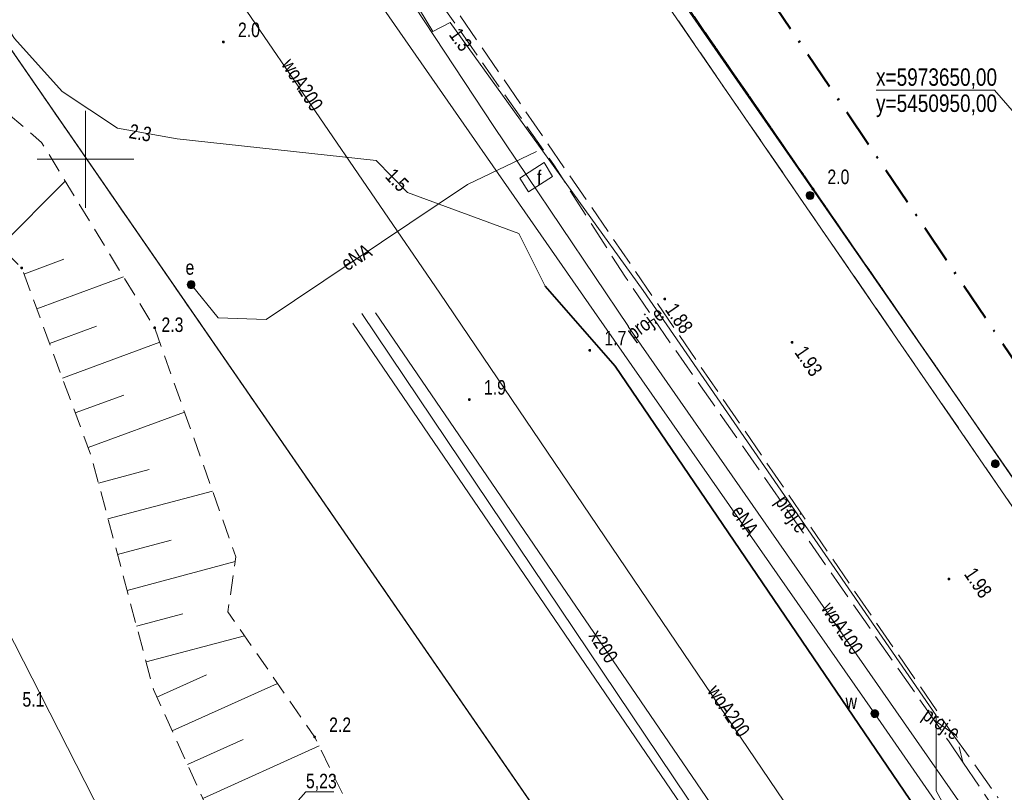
# Model space of a CAD drawing. Header units: metres. Extents: x 5450672 to 5451002, y 5973437 to 5973741.
# Tile 44 of 54: x 5450897 to 5450947, y 5973617 to 5973657. Entities that reach past the tile are written whole.
import ezdxf
from ezdxf.enums import TextEntityAlignment as Align

# ---------------------------------------------------------------- set-up
doc = ezdxf.new("R2010")
doc.units = ezdxf.units.M
for name, pattern in [('L_0_03', [1, 0.5, -0.5]), ('L_0_04', [1.5, 1, -0.5]), ('L_0_06', [2, 1.5, -0.5]), ('L_0_0E', [3.5, 2, -0.75, 0, -0.75])]:
    doc.linetypes.add(name, pattern=pattern)
for name, color, linetype, lineweight in [('GESDZI', 7, 'CONTINUOUS', 18), ('GESUZY', 96, 'CONTINUOUS', 18), ('GSPIZW', 7, 'CONTINUOUS', 18), ('GSPWPN', 7, 'CONTINUOUS', 13), ('GSPWPN_O', 7, 'CONTINUOUS', 13), ('GSPWPS', 7, 'CONTINUOUS', 13), ('GSPWPS_O', 7, 'CONTINUOUS', 13), ('GSSINN', 7, 'CONTINUOUS', 18), ('GSSIZW', 7, 'CONTINUOUS', 18), ('GSSOTW', 7, 'CONTINUOUS', 18), ('GSSZSN', 7, 'CONTINUOUS', 18), ('GULEPR', 1, 'CONTINUOUS', 18), ('GULEPR_O', 1, 'CONTINUOUS', 18), ('GULKPR', 36, 'CONTINUOUS', 18), ('GULLOB', 7, 'CONTINUOUS', 35), ('GULTPR', 30, 'CONTINUOUS', 18), ('GULWPR', 5, 'CONTINUOUS', 18), ('GULWPR_O', 5, 'CONTINUOUS', 18), ('GULXPR', 7, 'CONTINUOUS', 18), ('GULXPR_O', 7, 'CONTINUOUS', 18), ('GUPEUT', 1, 'CONTINUOUS', 18), ('GUPEUT_O', 1, 'CONTINUOUS', 18), ('GUPWZA', 5, 'CONTINUOUS', 18), ('GUPWZA_O', 5, 'CONTINUOUS', 18), ('siatka', 7, 'CONTINUOUS', 18), ('z rastra', 7, 'CONTINUOUS', 18), ('zakres', 6, 'L_0_0E', 50)]:
    doc.layers.add(name, color=color, linetype=linetype, lineweight=lineweight)
doc.styles.add('Arial', font='Arial.ttf')

msp = doc.modelspace()

# ---------------------------------------------------------------- hatches: boundary and pattern name
at = {"layer": 'GSPIZW', "linetype": 'Continuous', "lineweight": 18, "true_color": 0x000000}
for points in [[(5450937.579, 5973648.197), (5450937.589, 5973648.146), (5450937.587, 5973648.094), (5450937.571, 5973648.044), (5450937.542, 5973648), (5450937.503, 5973647.965), (5450937.457, 5973647.941), (5450937.406, 5973647.931), (5450937.354, 5973647.933), (5450937.304, 5973647.949), (5450937.26, 5973647.978), (5450937.225, 5973648.017), (5450937.201, 5973648.063), (5450937.191, 5973648.114), (5450937.193, 5973648.166), (5450937.209, 5973648.216), (5450937.238, 5973648.26), (5450937.277, 5973648.295), (5450937.323, 5973648.319), (5450937.374, 5973648.329), (5450937.426, 5973648.327), (5450937.476, 5973648.311), (5450937.52, 5973648.282), (5450937.555, 5973648.243)], [(5450947.129, 5973634.347), (5450947.139, 5973634.296), (5450947.137, 5973634.244), (5450947.121, 5973634.194), (5450947.092, 5973634.15), (5450947.053, 5973634.115), (5450947.007, 5973634.091), (5450946.956, 5973634.081), (5450946.904, 5973634.083), (5450946.854, 5973634.099), (5450946.81, 5973634.128), (5450946.775, 5973634.167), (5450946.751, 5973634.213), (5450946.741, 5973634.264), (5450946.743, 5973634.316), (5450946.759, 5973634.366), (5450946.788, 5973634.41), (5450946.827, 5973634.445), (5450946.873, 5973634.469), (5450946.924, 5973634.479), (5450946.976, 5973634.477), (5450947.026, 5973634.461), (5450947.07, 5973634.432), (5450947.105, 5973634.393)]]:
    msp.add_hatch(color=18, dxfattribs=at).paths.add_polyline_path(points)
at = {"layer": 'GSPWPN', "linetype": 'Continuous', "lineweight": 13, "true_color": 0x000000}
for points in [[(5450907.072, 5973656.072), (5450907.076, 5973656.082), (5450907.083, 5973656.092), (5450907.093, 5973656.099), (5450907.103, 5973656.103), (5450907.115, 5973656.105), (5450907.127, 5973656.103), (5450907.138, 5973656.099), (5450907.147, 5973656.092), (5450907.154, 5973656.082), (5450907.158, 5973656.072), (5450907.16, 5973656.06), (5450907.158, 5973656.048), (5450907.154, 5973656.037), (5450907.147, 5973656.028), (5450907.138, 5973656.021), (5450907.127, 5973656.017), (5450907.115, 5973656.015), (5450907.103, 5973656.017), (5450907.093, 5973656.021), (5450907.083, 5973656.028), (5450907.076, 5973656.037), (5450907.072, 5973656.048), (5450907.07, 5973656.06)], [(5450937.487, 5973648.482), (5450937.491, 5973648.492), (5450937.498, 5973648.502), (5450937.507, 5973648.509), (5450937.518, 5973648.513), (5450937.53, 5973648.515), (5450937.542, 5973648.513), (5450937.552, 5973648.509), (5450937.562, 5973648.502), (5450937.569, 5973648.492), (5450937.573, 5973648.482), (5450937.575, 5973648.47), (5450937.573, 5973648.458), (5450937.569, 5973648.447), (5450937.562, 5973648.438), (5450937.552, 5973648.431), (5450937.542, 5973648.427), (5450937.53, 5973648.425), (5450937.518, 5973648.427), (5450937.507, 5973648.431), (5450937.498, 5973648.438), (5450937.491, 5973648.447), (5450937.487, 5973648.458), (5450937.485, 5973648.47)], [(5450896.661, 5973644.405), (5450896.665, 5973644.416), (5450896.672, 5973644.425), (5450896.681, 5973644.432), (5450896.692, 5973644.436), (5450896.704, 5973644.438), (5450896.716, 5973644.436), (5450896.726, 5973644.432), (5450896.736, 5973644.425), (5450896.743, 5973644.416), (5450896.747, 5973644.405), (5450896.749, 5973644.393), (5450896.747, 5973644.381), (5450896.743, 5973644.371), (5450896.736, 5973644.361), (5450896.726, 5973644.354), (5450896.716, 5973644.35), (5450896.704, 5973644.348), (5450896.692, 5973644.35), (5450896.681, 5973644.354), (5450896.672, 5973644.361), (5450896.665, 5973644.371), (5450896.661, 5973644.381), (5450896.659, 5973644.393)], [(5450903.522, 5973641.31), (5450903.526, 5973641.321), (5450903.533, 5973641.33), (5450903.543, 5973641.337), (5450903.553, 5973641.341), (5450903.565, 5973641.343), (5450903.577, 5973641.341), (5450903.587, 5973641.337), (5450903.597, 5973641.33), (5450903.604, 5973641.321), (5450903.608, 5973641.31), (5450903.61, 5973641.298), (5450903.608, 5973641.286), (5450903.604, 5973641.276), (5450903.597, 5973641.266), (5450903.587, 5973641.259), (5450903.577, 5973641.255), (5450903.565, 5973641.253), (5450903.553, 5973641.255), (5450903.543, 5973641.259), (5450903.533, 5973641.266), (5450903.526, 5973641.276), (5450903.522, 5973641.286), (5450903.52, 5973641.298)], [(5450925.977, 5973640.152), (5450925.981, 5973640.163), (5450925.988, 5973640.172), (5450925.997, 5973640.179), (5450926.008, 5973640.183), (5450926.02, 5973640.185), (5450926.032, 5973640.183), (5450926.042, 5973640.179), (5450926.052, 5973640.172), (5450926.059, 5973640.163), (5450926.063, 5973640.152), (5450926.065, 5973640.14), (5450926.063, 5973640.128), (5450926.059, 5973640.118), (5450926.052, 5973640.108), (5450926.042, 5973640.101), (5450926.032, 5973640.097), (5450926.02, 5973640.095), (5450926.008, 5973640.097), (5450925.997, 5973640.101), (5450925.988, 5973640.108), (5450925.981, 5973640.118), (5450925.977, 5973640.128), (5450925.975, 5973640.14)], [(5450919.766, 5973637.608), (5450919.77, 5973637.619), (5450919.777, 5973637.628), (5450919.787, 5973637.635), (5450919.797, 5973637.639), (5450919.809, 5973637.641), (5450919.821, 5973637.639), (5450919.832, 5973637.635), (5450919.841, 5973637.628), (5450919.848, 5973637.619), (5450919.852, 5973637.608), (5450919.854, 5973637.596), (5450919.852, 5973637.584), (5450919.848, 5973637.574), (5450919.841, 5973637.564), (5450919.832, 5973637.557), (5450919.821, 5973637.553), (5450919.809, 5973637.551), (5450919.797, 5973637.553), (5450919.787, 5973637.557), (5450919.777, 5973637.564), (5450919.77, 5973637.574), (5450919.766, 5973637.584), (5450919.764, 5973637.596)], [(5450911.776, 5973620.19), (5450911.78, 5973620.2), (5450911.787, 5973620.21), (5450911.797, 5973620.217), (5450911.807, 5973620.221), (5450911.819, 5973620.223), (5450911.831, 5973620.221), (5450911.842, 5973620.217), (5450911.851, 5973620.21), (5450911.858, 5973620.2), (5450911.862, 5973620.19), (5450911.864, 5973620.178), (5450911.862, 5973620.166), (5450911.858, 5973620.155), (5450911.851, 5973620.146), (5450911.842, 5973620.139), (5450911.831, 5973620.135), (5450911.819, 5973620.133), (5450911.807, 5973620.135), (5450911.797, 5973620.139), (5450911.787, 5973620.146), (5450911.78, 5973620.155), (5450911.776, 5973620.166), (5450911.774, 5973620.178)]]:
    msp.add_hatch(color=18, dxfattribs=at).paths.add_polyline_path(points)
at = {"layer": 'GSPWPS', "linetype": 'Continuous', "lineweight": 13, "true_color": 0x000000}
for points in [[(5450929.847, 5973642.802), (5450929.851, 5973642.812), (5450929.858, 5973642.822), (5450929.867, 5973642.829), (5450929.878, 5973642.833), (5450929.89, 5973642.835), (5450929.902, 5973642.833), (5450929.912, 5973642.829), (5450929.922, 5973642.822), (5450929.929, 5973642.812), (5450929.933, 5973642.802), (5450929.935, 5973642.79), (5450929.933, 5973642.778), (5450929.929, 5973642.768), (5450929.922, 5973642.758), (5450929.912, 5973642.751), (5450929.902, 5973642.747), (5450929.89, 5973642.745), (5450929.878, 5973642.747), (5450929.867, 5973642.751), (5450929.858, 5973642.758), (5450929.851, 5973642.768), (5450929.847, 5973642.778), (5450929.845, 5973642.79)], [(5450936.417, 5973640.562), (5450936.421, 5973640.572), (5450936.428, 5973640.582), (5450936.438, 5973640.589), (5450936.448, 5973640.593), (5450936.46, 5973640.595), (5450936.472, 5973640.593), (5450936.483, 5973640.589), (5450936.492, 5973640.582), (5450936.499, 5973640.572), (5450936.503, 5973640.562), (5450936.505, 5973640.55), (5450936.503, 5973640.538), (5450936.499, 5973640.527), (5450936.492, 5973640.518), (5450936.483, 5973640.511), (5450936.472, 5973640.507), (5450936.46, 5973640.505), (5450936.448, 5973640.507), (5450936.438, 5973640.511), (5450936.428, 5973640.518), (5450936.421, 5973640.527), (5450936.417, 5973640.538), (5450936.415, 5973640.55)], [(5450944.507, 5973628.342), (5450944.511, 5973628.353), (5450944.518, 5973628.362), (5450944.527, 5973628.369), (5450944.538, 5973628.373), (5450944.55, 5973628.375), (5450944.562, 5973628.373), (5450944.572, 5973628.369), (5450944.582, 5973628.362), (5450944.589, 5973628.353), (5450944.593, 5973628.342), (5450944.595, 5973628.33), (5450944.593, 5973628.318), (5450944.589, 5973628.308), (5450944.582, 5973628.298), (5450944.572, 5973628.291), (5450944.562, 5973628.287), (5450944.55, 5973628.285), (5450944.538, 5973628.287), (5450944.527, 5973628.291), (5450944.518, 5973628.298), (5450944.511, 5973628.308), (5450944.507, 5973628.318), (5450944.505, 5973628.33)]]:
    msp.add_hatch(color=18, dxfattribs=at).paths.add_polyline_path(points)
at = {"layer": 'GUPEUT', "linetype": 'Continuous', "lineweight": 18, "true_color": 0xff0000}
msp.add_hatch(color=1, dxfattribs=at).paths.add_polyline_path([(5450905.396, 5973643.334), (5450905.348, 5973643.354), (5450905.306, 5973643.386), (5450905.275, 5973643.427), (5450905.255, 5973643.476), (5450905.248, 5973643.527), (5450905.255, 5973643.579), (5450905.275, 5973643.627), (5450905.306, 5973643.669), (5450905.348, 5973643.701), (5450905.396, 5973643.721), (5450905.448, 5973643.727), (5450905.5, 5973643.721), (5450905.548, 5973643.701), (5450905.589, 5973643.669), (5450905.621, 5973643.627), (5450905.641, 5973643.579), (5450905.648, 5973643.527), (5450905.641, 5973643.476), (5450905.621, 5973643.427), (5450905.589, 5973643.386), (5450905.548, 5973643.354), (5450905.5, 5973643.334), (5450905.448, 5973643.327)])
at = {"layer": 'GUPWZA', "linetype": 'Continuous', "lineweight": 18, "true_color": 0x0000ff}
msp.add_hatch(color=5, dxfattribs=at).paths.add_polyline_path([(5450940.921, 5973621.42), (5450940.926, 5973621.368), (5450940.917, 5973621.316), (5450940.895, 5973621.269), (5450940.862, 5973621.229), (5450940.819, 5973621.198), (5450940.77, 5973621.18), (5450940.718, 5973621.176), (5450940.667, 5973621.184), (5450940.619, 5973621.206), (5450940.579, 5973621.24), (5450940.549, 5973621.282), (5450940.531, 5973621.331), (5450940.526, 5973621.383), (5450940.535, 5973621.435), (5450940.557, 5973621.482), (5450940.59, 5973621.522), (5450940.633, 5973621.552), (5450940.682, 5973621.571), (5450940.734, 5973621.575), (5450940.785, 5973621.566), (5450940.833, 5973621.545), (5450940.873, 5973621.511), (5450940.903, 5973621.469)])

# ---------------------------------------------------------------- linework, layer by layer
at = {"layer": 'GESDZI', "color": 7, "linetype": 'Continuous', "lineweight": 18, "flags": 128}
for points in [[(5450800.075, 5973694.622), (5450865.818, 5973699.65), (5450935.608, 5973598.484), (5450934.22, 5973591.65), (5450807.74, 5973509.03)], [(5450865.818, 5973699.65), (5450949.838, 5973577.857)], [(5450994.981, 5973565.231), (5450914.947, 5973681.239)], [(5450914.947, 5973681.239), (5450994.981, 5973565.231)]]:
    msp.add_lwpolyline(points, dxfattribs=at)
at = {"layer": 'GESUZY', "color": 96, "linetype": 'L_0_03', "lineweight": 18, "flags": 128}
for points in [[(5450914.947, 5973681.239), (5450994.981, 5973565.231)], [(5450994.981, 5973565.231), (5450914.947, 5973681.239)], [(5450891.608, 5973662.265), (5450935.2, 5973599.076)]]:
    msp.add_lwpolyline(points, dxfattribs=at)
msp.add_lwpolyline([(5450804.595, 5973540.312), (5450804.932, 5973547.151), (5450806.002, 5973547.514), (5450814.016, 5973547.14), (5450814.418, 5973550.343), (5450891.608, 5973662.265), (5450935.608, 5973598.484), (5450934.22, 5973591.65), (5450807.74, 5973509.03), (5450803.745, 5973511.267)], close=True, dxfattribs=at)
at = {"layer": 'GSPIZW', "color": 7, "linetype": 'Continuous', "lineweight": 18, "flags": 128}
for points in [[(5450937.579, 5973648.197), (5450937.589, 5973648.146), (5450937.587, 5973648.094), (5450937.571, 5973648.044), (5450937.542, 5973648), (5450937.503, 5973647.965), (5450937.457, 5973647.941), (5450937.406, 5973647.931), (5450937.354, 5973647.933), (5450937.304, 5973647.949), (5450937.26, 5973647.978), (5450937.225, 5973648.017), (5450937.201, 5973648.063), (5450937.191, 5973648.114), (5450937.193, 5973648.166), (5450937.209, 5973648.216), (5450937.238, 5973648.26), (5450937.277, 5973648.295), (5450937.323, 5973648.319), (5450937.374, 5973648.329), (5450937.426, 5973648.327), (5450937.476, 5973648.311), (5450937.52, 5973648.282), (5450937.555, 5973648.243)], [(5450947.129, 5973634.347), (5450947.139, 5973634.296), (5450947.137, 5973634.244), (5450947.121, 5973634.194), (5450947.092, 5973634.15), (5450947.053, 5973634.115), (5450947.007, 5973634.091), (5450946.956, 5973634.081), (5450946.904, 5973634.083), (5450946.854, 5973634.099), (5450946.81, 5973634.128), (5450946.775, 5973634.167), (5450946.751, 5973634.213), (5450946.741, 5973634.264), (5450946.743, 5973634.316), (5450946.759, 5973634.366), (5450946.788, 5973634.41), (5450946.827, 5973634.445), (5450946.873, 5973634.469), (5450946.924, 5973634.479), (5450946.976, 5973634.477), (5450947.026, 5973634.461), (5450947.07, 5973634.432), (5450947.105, 5973634.393)]]:
    msp.add_lwpolyline(points, close=True, dxfattribs=at)
at = {"layer": 'GSPWPN', "color": 7, "linetype": 'Continuous', "lineweight": 13, "flags": 128}
for points in [[(5450907.072, 5973656.072), (5450907.076, 5973656.082), (5450907.083, 5973656.092), (5450907.093, 5973656.099), (5450907.103, 5973656.103), (5450907.115, 5973656.105), (5450907.127, 5973656.103), (5450907.138, 5973656.099), (5450907.147, 5973656.092), (5450907.154, 5973656.082), (5450907.158, 5973656.072), (5450907.16, 5973656.06), (5450907.158, 5973656.048), (5450907.154, 5973656.037), (5450907.147, 5973656.028), (5450907.138, 5973656.021), (5450907.127, 5973656.017), (5450907.115, 5973656.015), (5450907.103, 5973656.017), (5450907.093, 5973656.021), (5450907.083, 5973656.028), (5450907.076, 5973656.037), (5450907.072, 5973656.048), (5450907.07, 5973656.06)], [(5450937.487, 5973648.482), (5450937.491, 5973648.492), (5450937.498, 5973648.502), (5450937.507, 5973648.509), (5450937.518, 5973648.513), (5450937.53, 5973648.515), (5450937.542, 5973648.513), (5450937.552, 5973648.509), (5450937.562, 5973648.502), (5450937.569, 5973648.492), (5450937.573, 5973648.482), (5450937.575, 5973648.47), (5450937.573, 5973648.458), (5450937.569, 5973648.447), (5450937.562, 5973648.438), (5450937.552, 5973648.431), (5450937.542, 5973648.427), (5450937.53, 5973648.425), (5450937.518, 5973648.427), (5450937.507, 5973648.431), (5450937.498, 5973648.438), (5450937.491, 5973648.447), (5450937.487, 5973648.458), (5450937.485, 5973648.47)], [(5450896.661, 5973644.405), (5450896.665, 5973644.416), (5450896.672, 5973644.425), (5450896.681, 5973644.432), (5450896.692, 5973644.436), (5450896.704, 5973644.438), (5450896.716, 5973644.436), (5450896.726, 5973644.432), (5450896.736, 5973644.425), (5450896.743, 5973644.416), (5450896.747, 5973644.405), (5450896.749, 5973644.393), (5450896.747, 5973644.381), (5450896.743, 5973644.371), (5450896.736, 5973644.361), (5450896.726, 5973644.354), (5450896.716, 5973644.35), (5450896.704, 5973644.348), (5450896.692, 5973644.35), (5450896.681, 5973644.354), (5450896.672, 5973644.361), (5450896.665, 5973644.371), (5450896.661, 5973644.381), (5450896.659, 5973644.393)], [(5450903.522, 5973641.31), (5450903.526, 5973641.321), (5450903.533, 5973641.33), (5450903.543, 5973641.337), (5450903.553, 5973641.341), (5450903.565, 5973641.343), (5450903.577, 5973641.341), (5450903.587, 5973641.337), (5450903.597, 5973641.33), (5450903.604, 5973641.321), (5450903.608, 5973641.31), (5450903.61, 5973641.298), (5450903.608, 5973641.286), (5450903.604, 5973641.276), (5450903.597, 5973641.266), (5450903.587, 5973641.259), (5450903.577, 5973641.255), (5450903.565, 5973641.253), (5450903.553, 5973641.255), (5450903.543, 5973641.259), (5450903.533, 5973641.266), (5450903.526, 5973641.276), (5450903.522, 5973641.286), (5450903.52, 5973641.298)], [(5450925.977, 5973640.152), (5450925.981, 5973640.163), (5450925.988, 5973640.172), (5450925.997, 5973640.179), (5450926.008, 5973640.183), (5450926.02, 5973640.185), (5450926.032, 5973640.183), (5450926.042, 5973640.179), (5450926.052, 5973640.172), (5450926.059, 5973640.163), (5450926.063, 5973640.152), (5450926.065, 5973640.14), (5450926.063, 5973640.128), (5450926.059, 5973640.118), (5450926.052, 5973640.108), (5450926.042, 5973640.101), (5450926.032, 5973640.097), (5450926.02, 5973640.095), (5450926.008, 5973640.097), (5450925.997, 5973640.101), (5450925.988, 5973640.108), (5450925.981, 5973640.118), (5450925.977, 5973640.128), (5450925.975, 5973640.14)], [(5450919.766, 5973637.608), (5450919.77, 5973637.619), (5450919.777, 5973637.628), (5450919.787, 5973637.635), (5450919.797, 5973637.639), (5450919.809, 5973637.641), (5450919.821, 5973637.639), (5450919.832, 5973637.635), (5450919.841, 5973637.628), (5450919.848, 5973637.619), (5450919.852, 5973637.608), (5450919.854, 5973637.596), (5450919.852, 5973637.584), (5450919.848, 5973637.574), (5450919.841, 5973637.564), (5450919.832, 5973637.557), (5450919.821, 5973637.553), (5450919.809, 5973637.551), (5450919.797, 5973637.553), (5450919.787, 5973637.557), (5450919.777, 5973637.564), (5450919.77, 5973637.574), (5450919.766, 5973637.584), (5450919.764, 5973637.596)], [(5450911.776, 5973620.19), (5450911.78, 5973620.2), (5450911.787, 5973620.21), (5450911.797, 5973620.217), (5450911.807, 5973620.221), (5450911.819, 5973620.223), (5450911.831, 5973620.221), (5450911.842, 5973620.217), (5450911.851, 5973620.21), (5450911.858, 5973620.2), (5450911.862, 5973620.19), (5450911.864, 5973620.178), (5450911.862, 5973620.166), (5450911.858, 5973620.155), (5450911.851, 5973620.146), (5450911.842, 5973620.139), (5450911.831, 5973620.135), (5450911.819, 5973620.133), (5450911.807, 5973620.135), (5450911.797, 5973620.139), (5450911.787, 5973620.146), (5450911.78, 5973620.155), (5450911.776, 5973620.166), (5450911.774, 5973620.178)]]:
    msp.add_lwpolyline(points, close=True, dxfattribs=at)
at = {"layer": 'GSPWPS', "color": 7, "linetype": 'Continuous', "lineweight": 13, "flags": 128}
for points in [[(5450929.847, 5973642.802), (5450929.851, 5973642.812), (5450929.858, 5973642.822), (5450929.867, 5973642.829), (5450929.878, 5973642.833), (5450929.89, 5973642.835), (5450929.902, 5973642.833), (5450929.912, 5973642.829), (5450929.922, 5973642.822), (5450929.929, 5973642.812), (5450929.933, 5973642.802), (5450929.935, 5973642.79), (5450929.933, 5973642.778), (5450929.929, 5973642.768), (5450929.922, 5973642.758), (5450929.912, 5973642.751), (5450929.902, 5973642.747), (5450929.89, 5973642.745), (5450929.878, 5973642.747), (5450929.867, 5973642.751), (5450929.858, 5973642.758), (5450929.851, 5973642.768), (5450929.847, 5973642.778), (5450929.845, 5973642.79)], [(5450936.417, 5973640.562), (5450936.421, 5973640.572), (5450936.428, 5973640.582), (5450936.438, 5973640.589), (5450936.448, 5973640.593), (5450936.46, 5973640.595), (5450936.472, 5973640.593), (5450936.483, 5973640.589), (5450936.492, 5973640.582), (5450936.499, 5973640.572), (5450936.503, 5973640.562), (5450936.505, 5973640.55), (5450936.503, 5973640.538), (5450936.499, 5973640.527), (5450936.492, 5973640.518), (5450936.483, 5973640.511), (5450936.472, 5973640.507), (5450936.46, 5973640.505), (5450936.448, 5973640.507), (5450936.438, 5973640.511), (5450936.428, 5973640.518), (5450936.421, 5973640.527), (5450936.417, 5973640.538), (5450936.415, 5973640.55)], [(5450944.507, 5973628.342), (5450944.511, 5973628.353), (5450944.518, 5973628.362), (5450944.527, 5973628.369), (5450944.538, 5973628.373), (5450944.55, 5973628.375), (5450944.562, 5973628.373), (5450944.572, 5973628.369), (5450944.582, 5973628.362), (5450944.589, 5973628.353), (5450944.593, 5973628.342), (5450944.595, 5973628.33), (5450944.593, 5973628.318), (5450944.589, 5973628.308), (5450944.582, 5973628.298), (5450944.572, 5973628.291), (5450944.562, 5973628.287), (5450944.55, 5973628.285), (5450944.538, 5973628.287), (5450944.527, 5973628.291), (5450944.518, 5973628.298), (5450944.511, 5973628.308), (5450944.507, 5973628.318), (5450944.505, 5973628.33)]]:
    msp.add_lwpolyline(points, close=True, dxfattribs=at)
at = {"layer": 'GSSINN', "color": 7, "linetype": 'Continuous', "lineweight": 18, "flags": 128}
msp.add_lwpolyline([(5450914.947, 5973681.239), (5450994.981, 5973565.231)], dxfattribs=at)
at = {"layer": 'GSSIZW', "color": 7, "linetype": 'Continuous', "lineweight": 18, "flags": 128}
msp.add_lwpolyline([(5450994.289, 5973564.762), (5450993.13, 5973566.44), (5450992.8, 5973566.23), (5450991.19, 5973568.6), (5450991.48, 5973568.81), (5450970.44, 5973599.24), (5450970.2, 5973599.04), (5450968.51, 5973601.51), (5450968.8, 5973601.73), (5450958.99, 5973615.77), (5450958.77, 5973615.62), (5450957.31, 5973617.77), (5450957.5, 5973618), (5450914.29, 5973680.86), (5450914.552, 5973681.033), (5450915.03, 5973681.35), (5450930.05, 5973659.23), (5450959.71, 5973616.46), (5450995.025, 5973565.26)], close=True, dxfattribs=at)
at = {"layer": 'GSSOTW', "color": 7, "linetype": 'L_0_06', "lineweight": 18, "flags": 128}
for points in [[(5450957.5, 5973618), (5450914.29, 5973680.86)], [(5450911.42, 5973668.95), (5450944.72, 5973620.36)], [(5450944.72, 5973620.36), (5450947.1, 5973617.03)]]:
    msp.add_lwpolyline(points, dxfattribs=at)
at = {"layer": 'GSSZSN', "color": 7, "linetype": 'L_0_04', "lineweight": 18, "flags": 128}
msp.add_lwpolyline([(5450818.45, 5973557.188), (5450808.234, 5973555.433), (5450798.277, 5973559.212), (5450797.972, 5973565.973), (5450801.66, 5973613.898), (5450804.167, 5973645.547), (5450807.984, 5973679.8), (5450808.868, 5973682.985), (5450811.166, 5973684.148), (5450819.552, 5973685.926), (5450821.497, 5973688.534), (5450825.801, 5973709.705), (5450827.215, 5973715.171), (5450829.731, 5973719.084), (5450833.297, 5973721.491), (5450839.117, 5973723.301), (5450843.749, 5973721.386), (5450848.461, 5973715.814), (5450864.515, 5973691.249), (5450868.122, 5973691.044), (5450874.059, 5973691.36), (5450876.886, 5973690.278), (5450880.267, 5973689.097), (5450881.568, 5973684.832), (5450884.696, 5973681.386), (5450886.853, 5973673.28), (5450887.602, 5973662.576), (5450892.08, 5973655.703), (5450897.732, 5973650.875), (5450903.565, 5973641.298), (5450907.76, 5973629.478), (5450907.346, 5973626.635), (5450911.819, 5973620.178), (5450919.178, 5973605.245), (5450919.955, 5973601.099), (5450915.396, 5973597.141), (5450911.823, 5973594.348), (5450902.916, 5973590.084), (5450896.348, 5973587.777), (5450901.978, 5973591.72), (5450909.43, 5973596.391), (5450913.13, 5973597.606), (5450915.692, 5973601.896), (5450915.969, 5973604.486), (5450913.293, 5973607.446), (5450907.163, 5973614.526), (5450903.506, 5973622.627), (5450900.307, 5973634.637), (5450896.704, 5973644.393), (5450890.394, 5973650.662), (5450882.83, 5973662.338), (5450880.568, 5973679.011), (5450878.739, 5973684.457), (5450876.712, 5973686.629), (5450873.526, 5973686.87), (5450867.674, 5973685.406), (5450864.416, 5973685.264), (5450861.02, 5973687.326), (5450854.561, 5973698.631), (5450843.762, 5973713.773), (5450839.748, 5973716.996), (5450834.992, 5973715.391), (5450831.763, 5973713.388), (5450830.561, 5973708.856), (5450826.828, 5973687.551), (5450824.892, 5973683.307), (5450820.381, 5973679.728), (5450812.26, 5973679.01), (5450810.5, 5973677.81), (5450806.635, 5973645.109), (5450803.992, 5973613.326), (5450800.182, 5973566.135), (5450800.186, 5973561.181), (5450808.424, 5973557.89), (5450817.997, 5973559.365), (5450833.061, 5973562.512)], close=True, dxfattribs=at)
at = {"layer": 'GSSZSN', "color": 7, "linetype": 'Continuous', "lineweight": 18, "flags": 128}
for points in [[(5450895.59, 5973645.5), (5450898.947, 5973648.879)], [(5450896.822, 5973644.074), (5450898.884, 5973644.835)], [(5450897.484, 5973642.281), (5450901.959, 5973643.934)], [(5450898.146, 5973640.489), (5450900.559, 5973641.38)], [(5450898.808, 5973638.697), (5450903.83, 5973640.551)], [(5450899.47, 5973636.904), (5450901.969, 5973637.827)], [(5450900.132, 5973635.112), (5450905.108, 5973636.95)], [(5450900.668, 5973633.28), (5450903.292, 5973633.979)], [(5450901.16, 5973631.433), (5450906.556, 5973632.871)], [(5450901.652, 5973629.587), (5450904.425, 5973630.326)], [(5450902.144, 5973627.741), (5450907.723, 5973629.227)], [(5450902.636, 5973625.894), (5450905.03, 5973626.532)], [(5450903.127, 5973624.048), (5450908.202, 5973625.4)], [(5450903.687, 5973622.226), (5450906.244, 5973623.38)], [(5450904.473, 5973620.484), (5450909.907, 5973622.938)], [(5450905.259, 5973618.743), (5450908.137, 5973620.042)], [(5450906.046, 5973617.001), (5450912.049, 5973619.711)]]:
    msp.add_lwpolyline(points, dxfattribs=at)
at = {"layer": 'GULEPR', "color": 1, "linetype": 'L_0_06', "lineweight": 18, "flags": 128}
for points in [[(5450854.604, 5973678.775), (5450877.21, 5973675.322), (5450891.943, 5973666.565), (5450906.051, 5973675.646), (5450915.121, 5973662.657), (5450924.191, 5973649.669), (5450927.855, 5973643.92), (5450929.316, 5973641.761)], [(5450929.316, 5973641.761), (5450929.003, 5973641.532)], [(5450929.316, 5973641.761), (5450943.786, 5973621.042)], [(5450943.786, 5973621.042), (5450944.95, 5973620.234), (5450945.268, 5973618.873)], [(5450945.268, 5973618.873), (5450944.569, 5973619.913), (5450943.786, 5973621.042)], [(5450945.268, 5973618.873), (5450955.794, 5973603.204)]]:
    msp.add_lwpolyline(points, dxfattribs=at)
at = {"layer": 'GULEPR', "color": 1, "linetype": 'Continuous', "lineweight": 18, "flags": 128}
for points in [[(5450968.269, 5973586.56), (5450957.461, 5973600.881), (5450949.649, 5973606.862), (5450943.9, 5973617.384), (5450943.9, 5973621.285), (5450928.768, 5973643.225), (5450918.818, 5973657.058), (5450917.928, 5973656.604), (5450907.727, 5973673.442), (5450905.854, 5973676.037)], [(5450926.246, 5973642.133), (5450914.56, 5973658.95), (5450904.32, 5973673.19)], [(5450882.99, 5973650.54), (5450894.96, 5973627.66), (5450901.78, 5973614.3), (5450909.78, 5973598.94), (5450910.96, 5973598.45)], [(5450905.448, 5973643.527), (5450906.837, 5973641.806), (5450909.32, 5973641.726), (5450919.717, 5973648.692), (5450923.27, 5973650.403)], [(5450964.275, 5973587.708), (5450954.66, 5973601.222), (5450940.726, 5973621.375), (5450926.245, 5973642.134)]]:
    msp.add_lwpolyline(points, dxfattribs=at)
at = {"layer": 'GULKPR', "color": 7, "linetype": 'Continuous', "lineweight": 13, "flags": 128}
msp.add_lwpolyline([(5450912.814, 5973617.332), (5450911.37, 5973617.34), (5450909.95, 5973615.74)], dxfattribs=at)
at = {"layer": 'GULLOB', "color": 7, "linetype": 'Continuous', "lineweight": 35, "flags": 128}
msp.add_lwpolyline([(5450960.686, 5973589.407), (5450951.465, 5973604.172), (5450947.285, 5973609.106), (5450943.116, 5973616.091), (5450927.324, 5973639.324), (5450923.717, 5973643.453)], dxfattribs=at)
at = {"layer": 'GULTPR', "color": 30, "linetype": 'Continuous', "lineweight": 18, "flags": 128}
for points in [[(5450923.718, 5973643.455), (5450922.36, 5973646.17), (5450916.62, 5973648.28), (5450915, 5973649.93), (5450904.73, 5973651.05), (5450901.65, 5973651.6), (5450898.8, 5973653.5), (5450896.33, 5973656.24), (5450889.96, 5973666.12), (5450888.113, 5973669.162), (5450885.341, 5973671.915), (5450881.3, 5973671.84), (5450871.75, 5973668.5), (5450860.482, 5973666.553), (5450852.65, 5973669.28), (5450850.37, 5973670.62)], [(5450960.686, 5973589.407), (5450951.465, 5973604.172), (5450947.285, 5973609.106), (5450943.116, 5973616.091), (5450927.324, 5973639.324), (5450923.717, 5973643.453)]]:
    msp.add_lwpolyline(points, dxfattribs=at)
at = {"layer": 'GULWPR', "color": 5, "linetype": 'Continuous', "lineweight": 18, "flags": 128}
for points in [[(5450928.01, 5973641.372), (5450921.07, 5973651.69), (5450907.79, 5973671.87), (5450902.757, 5973679.308)], [(5450895.027, 5973677.075), (5450918.285, 5973643.08)], [(5450918.285, 5973643.08), (5450943.433, 5973605.926), (5450958.351, 5973585.29)], [(5450964.275, 5973587.708), (5450954.66, 5973601.222), (5450940.726, 5973621.375), (5450926.245, 5973642.134)], [(5450965.383, 5973587.799), (5450951.321, 5973607.86), (5450928.007, 5973641.374)]]:
    msp.add_lwpolyline(points, dxfattribs=at)
at = {"layer": 'GULXPR', "color": 7, "linetype": 'Continuous', "lineweight": 18, "flags": 128}
for points in [[(5450950.093, 5973588.678), (5450914.253, 5973642.036)], [(5450950.756, 5973589.627), (5450914.962, 5973642.076)], [(5450913.787, 5973641.542), (5450950, 5973588.395)]]:
    msp.add_lwpolyline(points, dxfattribs=at)
at = {"layer": 'GUPEUT', "color": 1, "linetype": 'Continuous', "lineweight": 18, "flags": 128}
msp.add_lwpolyline([(5450905.396, 5973643.334), (5450905.348, 5973643.354), (5450905.306, 5973643.386), (5450905.275, 5973643.427), (5450905.255, 5973643.476), (5450905.248, 5973643.527), (5450905.255, 5973643.579), (5450905.275, 5973643.627), (5450905.306, 5973643.669), (5450905.348, 5973643.701), (5450905.396, 5973643.721), (5450905.448, 5973643.727), (5450905.5, 5973643.721), (5450905.548, 5973643.701), (5450905.589, 5973643.669), (5450905.621, 5973643.627), (5450905.641, 5973643.579), (5450905.648, 5973643.527), (5450905.641, 5973643.476), (5450905.621, 5973643.427), (5450905.589, 5973643.386), (5450905.548, 5973643.354), (5450905.5, 5973643.334), (5450905.448, 5973643.327)], close=True, dxfattribs=at)
at = {"layer": 'GUPWZA', "color": 5, "linetype": 'Continuous', "lineweight": 18, "flags": 128}
msp.add_lwpolyline([(5450940.921, 5973621.42), (5450940.926, 5973621.368), (5450940.917, 5973621.316), (5450940.895, 5973621.269), (5450940.862, 5973621.229), (5450940.819, 5973621.198), (5450940.77, 5973621.18), (5450940.718, 5973621.176), (5450940.667, 5973621.184), (5450940.619, 5973621.206), (5450940.579, 5973621.24), (5450940.549, 5973621.282), (5450940.531, 5973621.331), (5450940.526, 5973621.383), (5450940.535, 5973621.435), (5450940.557, 5973621.482), (5450940.59, 5973621.522), (5450940.633, 5973621.552), (5450940.682, 5973621.571), (5450940.734, 5973621.575), (5450940.785, 5973621.566), (5450940.833, 5973621.545), (5450940.873, 5973621.511), (5450940.903, 5973621.469)], close=True, dxfattribs=at)
at = {"layer": 'siatka', "color": 7, "linetype": 'Continuous', "lineweight": 13, "flags": 128}
msp.add_lwpolyline([(5450940.79, 5973653.57), (5450946.907, 5973653.57), (5450950, 5973650)], dxfattribs=at)
at = {"layer": 'siatka', "linetype": 'Continuous', "lineweight": 18, "flags": 128}
for points in [[(5450900, 5973647.5), (5450900, 5973652.5)], [(5450897.5, 5973650), (5450902.5, 5973650)]]:
    msp.add_lwpolyline(points, dxfattribs=at)
at = {"layer": 'z rastra', "linetype": 'Continuous', "lineweight": 18, "flags": 128}
msp.add_lwpolyline([(5450922.416, 5973649.032), (5450923.658, 5973649.834), (5450924.098, 5973649.116), (5450922.865, 5973648.328), (5450922.416, 5973649.032)], dxfattribs=at)
at = {"layer": 'zakres', "lineweight": 50, "flags": 128}
msp.add_lwpolyline([(5450792.1, 5973491.7), (5450753.5, 5973561.1), (5450752.8, 5973575), (5450772.7, 5973592), (5450778.9, 5973688.5), (5450775.2, 5973699.87), (5450898.93, 5973712.39), (5450985.09, 5973584.37), (5450835.61, 5973486.38), (5450845.88, 5973469.31), (5450818.84, 5973453.46), (5450791.19, 5973456.71)], close=True, dxfattribs=at)

# ---------------------------------------------------------------- texts
at = {"layer": 'GSPWPN_O', "color": 7, "style": 'Arial', "width": 0.78}
for s, p in [('2.0', (5450907.865, 5973657.06)), ('2.0', (5450938.28, 5973649.47)), ('2.3', (5450903.917, 5973641.833)), ('1.7', (5450926.77, 5973641.14)), ('1.9', (5450920.559, 5973638.596)), ('5.1', (5450896.744, 5973622.488)), ('2.2', (5450912.569, 5973621.178))]:
    msp.add_text(s, height=0.75, dxfattribs=at).set_placement(p, align=Align.TOP_LEFT)
at = {"layer": 'GSPWPS_O', "color": 7, "style": 'Arial', "width": 0.78}
for s, p in [('1.88', (5450930.49, 5973642.661)), ('1.93', (5450937.173, 5973640.452)), ('1.98', (5450945.918, 5973629.005))]:
    msp.add_text(s, height=0.75, rotation=304.5, dxfattribs=at).set_placement(p, align=Align.TOP_LEFT)
at = {"layer": 'GULEPR', "color": 1, "style": 'Arial', "width": 0.78}
msp.add_text('1.3', height=0.75, rotation=305.7, dxfattribs=at).set_placement((5450919.025, 5973656.644), align=Align.MIDDLE_LEFT)
at = {"layer": 'GULEPR_O', "color": 1, "style": 'Arial', "width": 0.78}
for s, rotation, p in [('eNA', 32.2, (5450913.1, 5973644.842)), ('proj.e', 36.1, (5450927.832, 5973641.243)), ('proj.e', 304.9, (5450936.176, 5973632.737)), ('eNA', 303, (5450933.917, 5973632.221)), ('proj.e', 325.2, (5450943.552, 5973621.76))]:
    msp.add_text(s, height=0.75, rotation=rotation, dxfattribs=at).set_placement(p, align=Align.TOP_LEFT)
at = {"layer": 'GULKPR', "color": 36, "style": 'Arial', "width": 0.78}
msp.add_text('5,23', height=0.75, rotation=359.7, dxfattribs=at).set_placement((5450911.373, 5973617.902), align=Align.MIDDLE_LEFT)
at = {"layer": 'GULTPR', "color": 30, "style": 'Arial', "width": 0.78}
for s, rotation, p in [('2.3', 349.9, (5450902.27, 5973651.47)), ('1.5', 314.5, (5450915.68, 5973649.34))]:
    msp.add_text(s, height=0.75, rotation=rotation, dxfattribs=at).set_placement(p, align=Align.MIDDLE_LEFT)
at = {"layer": 'GULWPR_O', "color": 5, "style": 'Arial', "width": 0.78}
for s, rotation, p in [('woA200', 302.7, (5450910.712, 5973655.301)), ('woA100', 303.2, (5450938.555, 5973627.224)), ('woA200', 304.2, (5450932.674, 5973622.959))]:
    msp.add_text(s, height=0.75, rotation=rotation, dxfattribs=at).set_placement(p, align=Align.TOP_LEFT)
at = {"layer": 'GULXPR_O', "color": 7, "style": 'Arial', "width": 0.78}
msp.add_text('x200', height=0.75, rotation=302.7, dxfattribs=at).set_placement((5450926.566, 5973625.805), align=Align.TOP_LEFT)
at = {"layer": 'GUPEUT_O', "color": 1, "style": 'Arial', "width": 0.78}
msp.add_text('e', height=0.75, dxfattribs=at).set_placement((5450905.16, 5973644.79), align=Align.TOP_LEFT)
at = {"layer": 'GUPWZA_O', "color": 5, "style": 'Arial', "width": 0.78}
msp.add_text('w', height=0.75, dxfattribs=at).set_placement((5450939.219, 5973622.375), align=Align.TOP_LEFT)
at = {"layer": 'siatka', "style": 'Arial', "width": 0.78}
for s, p in [('x=5973650,00', (5450940.79, 5973654.245)), ('y=5450950,00', (5450940.79, 5973652.895))]:
    msp.add_text(s, height=0.9, dxfattribs=at).set_placement(p, align=Align.MIDDLE_LEFT)
at = {"layer": 'z rastra', "style": 'Arial', "width": 0.78}
msp.add_text('f', height=0.75, dxfattribs=at).set_placement((5450923.3, 5973649.05), align=Align.MIDDLE_LEFT)

doc.saveas('drawing.dxf')
